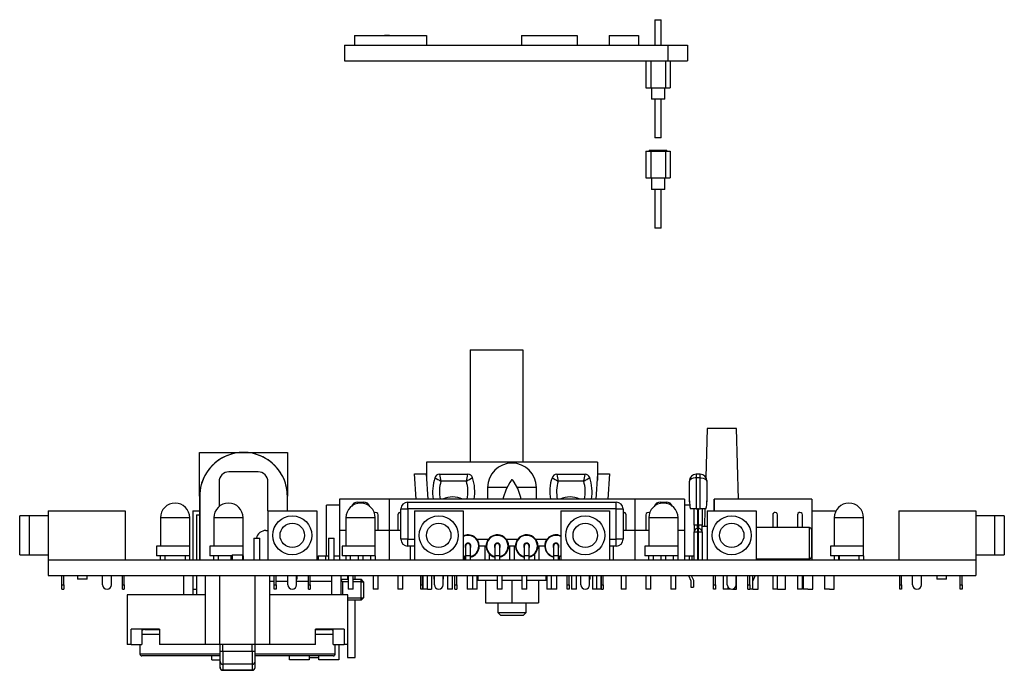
# Model space of a CAD drawing. Extents: x 93 to 194, y 64 to 130.
import ezdxf

# ---------------------------------------------------------------- set-up
doc = ezdxf.new("R2010")
doc.units = 0
doc.layers.get('0').update_dxf_attribs({"linetype": 'CONTINUOUS'})

msp = doc.modelspace()

# ---------------------------------------------------------------- linework, layer by layer
at = {"color": 7, "linetype": 'CONTINUOUS'}
for p, q in [((158.14, 130.33), (158.14, 127.71)), ((158.14, 130.33), (158.78, 130.33)), ((158.78, 127.71), (158.78, 130.33)), ((127.36, 128.71), (127.36, 127.71)), ((127.36, 128.71), (134.76, 128.71)), ((130.43, 128.76), (130.43, 128.71)), ((130.43, 128.76), (130.96, 128.76)), ((130.96, 128.76), (130.96, 128.71)), ((134.76, 128.71), (134.76, 127.71)), ((144.46, 128.71), (144.46, 127.71)), ((144.46, 128.71), (150.16, 128.71)), ((150.16, 128.71), (150.16, 127.71)), ((153.46, 128.71), (153.46, 127.71)), ((153.46, 128.71), (156.46, 128.71)), ((156.46, 128.71), (156.46, 127.71)), ((126.36, 127.71), (126.36, 126.11)), ((126.36, 127.71), (159.46, 127.71)), ((159.46, 127.71), (159.46, 126.11)), ((159.46, 127.71), (161.46, 127.71)), ((161.46, 127.71), (161.46, 126.11)), ((126.36, 126.11), (159.46, 126.11)), ((157.21, 126.11), (157.21, 123.36)), ((157.71, 126.11), (157.71, 123.36)), ((159.21, 126.11), (159.21, 123.36)), ((159.46, 126.11), (161.46, 126.11)), ((159.71, 126.11), (159.71, 123.36)), ((157.21, 123.36), (157.71, 123.36)), ((157.71, 123.36), (159.21, 123.36)), ((157.79, 123.36), (157.79, 122.18)), ((159.14, 122.18), (159.14, 123.36)), ((159.21, 123.36), (159.71, 123.36)), ((159.14, 122.18), (157.79, 122.18)), ((158.14, 122.18), (158.14, 118.22)), ((158.78, 118.22), (158.78, 122.18)), ((158.78, 118.22), (158.14, 118.22)), ((157.56, 116.97), (157.56, 116.87)), ((157.56, 116.97), (159.36, 116.97)), ((159.36, 116.87), (159.36, 116.97)), ((157.21, 116.87), (157.21, 114.12)), ((157.21, 116.87), (157.71, 116.87)), ((157.71, 116.87), (157.71, 114.12)), ((157.71, 116.87), (159.21, 116.87)), ((159.21, 116.87), (159.21, 114.12)), ((159.21, 116.87), (159.71, 116.87)), ((159.71, 116.87), (159.71, 114.12)), ((157.21, 114.12), (157.71, 114.12)), ((157.71, 114.12), (159.21, 114.12)), ((157.79, 114.12), (157.79, 112.94)), ((159.14, 112.94), (159.14, 114.12)), ((159.21, 114.12), (159.71, 114.12)), ((159.14, 112.94), (157.79, 112.94)), ((158.14, 112.94), (158.14, 108.98)), ((158.78, 108.98), (158.78, 112.94)), ((158.78, 108.98), (158.14, 108.98)), ((139.2, 96.5), (139.2, 85)), ((139.2, 96.5), (144.6, 96.5)), ((144.6, 96.5), (144.6, 85)), ((163.49, 88.43), (163.35, 83.42)), ((166.49, 88.43), (163.49, 88.43)), ((166.68, 81.2), (166.49, 88.43)), ((111.51, 86), (116.01, 86)), ((111.51, 81.5), (111.51, 86)), ((116.01, 86), (120.51, 86)), ((120.51, 86), (120.51, 81.5)), ((134.75, 85), (134.75, 83.15)), ((152.25, 85), (134.75, 85)), ((152.25, 85), (152.25, 83.15)), ((117.51, 84), (114.51, 84)), ((133.69, 81.2), (133.5, 83.8)), ((133.5, 83.8), (134.7, 83.8)), ((134.7, 83.8), (134.89, 81.2)), ((136.07, 83.75), (138.98, 83.75)), ((148.08, 83.75), (150.98, 83.75)), ((152.11, 81.2), (152.3, 83.8)), ((152.3, 83.8), (153.5, 83.8)), ((153.5, 83.8), (153.31, 81.2)), ((162.36, 83.75), (162.36, 83.4)), ((162.76, 83.75), (162.36, 83.75)), ((162.76, 83.4), (162.76, 83.75)), ((113.51, 83), (113.51, 80.45)), ((118.51, 80), (118.51, 83)), ((138.83, 83.05), (136.22, 83.05)), ((150.84, 83.05), (148.22, 83.05)), ((161.66, 81.04), (161.66, 83.05)), ((162.36, 83.4), (162.36, 80.2)), ((162.76, 83.4), (162.36, 83.4)), ((162.76, 80.2), (162.76, 83.4)), ((163.46, 83.05), (163.46, 81.04)), ((141, 82.4), (141, 81.2)), ((146, 81.2), (146, 82.4)), ((111.51, 81.5), (111.51, 75)), ((111.52, 81.5), (111.52, 75)), ((120.5, 80), (120.5, 81.5)), ((120.51, 80), (120.51, 81.5)), ((130.91, 81.2), (125.83, 81.2)), ((125.83, 81.2), (125.83, 78)), ((127.7, 80.9), (128.3, 80.9)), ((156.09, 81.2), (130.91, 81.2)), ((130.91, 81.2), (130.91, 78)), ((132.83, 80.2), (132.83, 80.9)), ((132.83, 80.9), (154.18, 80.9)), ((154.18, 80.2), (154.18, 80.9)), ((161.17, 81.2), (156.09, 81.2)), ((156.09, 81.2), (156.09, 78)), ((158.7, 80.9), (159.3, 80.9)), ((161.17, 81.2), (161.17, 78)), ((161.66, 81.01), (161.66, 81.04)), ((161.66, 80.93), (161.66, 81.01)), ((163.46, 81.04), (163.46, 81.01)), ((163.46, 81.01), (163.46, 80.93)), ((164.21, 80.7), (164.21, 81.2)), ((164.21, 81.2), (164.21, 81.2)), ((164.21, 81.2), (164.21, 80)), ((164.21, 80), (164.21, 81.2)), ((164.21, 81.2), (164.21, 81.2)), ((164.21, 80.7), (164.21, 81.2)), ((174.21, 81.2), (164.21, 81.2)), ((164.21, 80.7), (164.21, 80.7)), ((174.21, 81.2), (174.21, 78)), ((96, 80), (103.9, 80)), ((96, 80), (96, 75)), ((103.9, 80), (103.9, 75)), ((110.81, 80), (111.51, 80)), ((110.81, 80), (110.81, 75)), ((118.5, 80), (123.5, 80)), ((118.5, 80), (118.5, 75)), ((123.5, 80), (123.5, 75)), ((125.83, 80.6), (124.5, 80.6)), ((124.5, 75.4), (124.5, 80.6)), ((132.13, 77.1), (132.13, 80.2)), ((132.13, 80.2), (132.83, 80.2)), ((132.83, 80.2), (132.83, 77.1)), ((154.18, 80.2), (132.83, 80.2)), ((133.5, 80), (133.5, 75)), ((133.5, 80), (138.5, 80)), ((138.5, 80), (138.5, 75)), ((148.5, 80), (148.5, 75)), ((148.5, 80), (153.5, 80)), ((153.5, 80), (153.5, 75)), ((154.18, 77.1), (154.18, 80.2)), ((154.18, 80.2), (154.88, 80.2)), ((154.88, 80.2), (154.88, 77.1)), ((161.69, 80.6), (161.17, 80.6)), ((162.36, 80.2), (161.77, 80.2)), ((162.16, 78.55), (162.16, 80.2)), ((162.36, 80.2), (162.51, 80.2)), ((162.51, 80.2), (162.51, 78.55)), ((162.61, 80.2), (162.51, 80.2)), ((162.61, 78.55), (162.61, 80.2)), ((162.61, 80.2), (162.77, 80.2)), ((163.36, 80.2), (162.77, 80.2)), ((162.96, 80.2), (162.96, 78.55)), ((163.26, 80.15), (163.21, 78.43)), ((163.5, 80), (168.5, 80)), ((163.5, 80), (163.5, 75)), ((168.5, 80), (168.5, 75)), ((170.45, 79.85), (170.45, 79.85)), ((172.99, 79.85), (172.99, 79.85)), ((174.21, 80), (176.67, 80)), ((183.1, 80), (191, 80)), ((183.1, 80), (183.1, 75)), ((191, 80), (191, 75)), ((94.09, 79.5), (93.09, 79.5)), ((93.09, 77.5), (93.09, 79.5)), ((94.09, 77.5), (94.09, 79.5)), ((96, 79.5), (94.1, 79.5)), ((94.1, 77.5), (94.1, 79.5)), ((107.5, 79.3), (107.5, 76.4)), ((110.5, 76.4), (110.5, 79.3)), ((111.21, 79.6), (111.51, 79.6)), ((111.21, 79.6), (111.21, 75)), ((112.97, 79.3), (112.97, 76.4)), ((115.97, 76.4), (115.97, 79.3)), ((126.5, 79.3), (126.5, 76.4)), ((129.5, 76.4), (129.5, 79.3)), ((129.78, 78), (129.78, 79.6)), ((131.82, 79.6), (131.82, 78)), ((155.18, 78), (155.18, 79.6)), ((157.22, 79.6), (157.22, 78)), ((157.5, 79.3), (157.5, 76.4)), ((160.5, 76.4), (160.5, 79.3)), ((170.2, 79.6), (170.2, 78.3)), ((170.7, 78.3), (170.7, 79.6)), ((172.74, 79.6), (172.74, 78.3)), ((173.24, 78.3), (173.24, 79.6)), ((176.5, 79.3), (176.5, 76.4)), ((179.5, 76.4), (179.5, 79.3)), ((192.9, 79.5), (191, 79.5)), ((192.9, 79.5), (192.9, 75.5)), ((193.91, 79.5), (192.91, 79.5)), ((192.91, 79.5), (192.91, 75.5)), ((193.91, 79.5), (193.91, 75.5)), ((118.31, 78), (118.5, 78)), ((126.5, 78), (125.83, 78)), ((125.83, 78), (125.83, 75)), ((130.91, 78), (129.5, 78)), ((132.13, 78), (130.91, 78)), ((130.91, 78), (130.91, 75)), ((156.09, 78), (154.88, 78)), ((157.5, 78), (156.09, 78)), ((156.09, 78), (156.09, 75)), ((161.17, 78), (160.5, 78)), ((161.17, 78), (161.17, 75)), ((162.51, 78.55), (162.16, 78.55)), ((162.16, 78.55), (162.16, 77.85)), ((162.16, 75), (162.16, 77.85)), ((162.16, 77.85), (162.51, 77.85)), ((162.51, 78.2), (162.51, 78.55)), ((162.51, 78.55), (162.61, 78.55)), ((162.51, 78.2), (162.51, 77.85)), ((162.51, 78.2), (162.61, 78.2)), ((162.61, 77.85), (162.51, 77.85)), ((162.61, 78.55), (162.61, 78.2)), ((162.96, 78.55), (162.61, 78.55)), ((162.61, 77.85), (162.61, 78.2)), ((162.61, 77.85), (162.96, 77.85)), ((162.96, 77.85), (162.96, 78.55)), ((162.96, 78.43), (163.5, 78.43)), ((162.96, 77.85), (162.96, 75)), ((173.96, 78.3), (168.5, 78.3)), ((174.16, 78.1), (174.16, 75.3)), ((174.21, 78), (174.16, 78)), ((174.21, 78), (174.21, 75)), ((93.09, 75.5), (93.09, 77.5)), ((94.09, 75.5), (94.09, 77.5)), ((94.1, 75.5), (94.1, 77.5)), ((117.08, 77.2), (117.08, 75)), ((117.08, 77.2), (117.38, 77.2)), ((117.38, 77.2), (117.68, 77.2)), ((117.68, 75), (117.68, 77.2)), ((124.7, 77.2), (124.7, 75)), ((124.7, 77.2), (125, 77.2)), ((125, 77.2), (125.3, 77.2)), ((125.3, 75), (125.3, 77.2)), ((132.83, 77.1), (132.13, 77.1)), ((132.83, 76.4), (132.83, 77.1)), ((154.18, 76.4), (154.18, 77.1)), ((154.88, 77.1), (154.18, 77.1)), ((107.1, 76.4), (107.1, 75.4)), ((110.5, 76.4), (107.1, 76.4)), ((110.5, 75.4), (110.5, 76.4)), ((112.57, 76.4), (112.57, 75.4)), ((115.97, 76.4), (112.57, 76.4)), ((115.97, 75.4), (115.97, 76.4)), ((126.1, 76.4), (126.1, 75.4)), ((129.5, 76.4), (126.1, 76.4)), ((129.5, 75.4), (129.5, 76.4)), ((133.5, 76.4), (132.83, 76.4)), ((133.09, 76.4), (133.09, 75)), ((138.75, 76.4), (138.75, 75.4)), ((139.25, 75.4), (139.25, 76.4)), ((140.85, 76.4), (140.15, 76.4)), ((140.71, 76.4), (140.71, 75)), ((141.75, 76.4), (141.75, 75.4)), ((142.25, 75.4), (142.25, 76.4)), ((143.85, 76.4), (143.15, 76.4)), ((143.25, 76.4), (143.25, 75)), ((143.75, 75), (143.75, 76.4)), ((144.75, 76.4), (144.75, 75.4)), ((145.25, 75.4), (145.25, 76.4)), ((146.85, 76.4), (146.15, 76.4)), ((146.29, 75), (146.29, 76.4)), ((147.75, 76.4), (147.75, 75.4)), ((148.25, 75.4), (148.25, 76.4)), ((154.18, 76.4), (153.5, 76.4)), ((153.91, 75), (153.91, 76.4)), ((157.1, 76.4), (157.1, 75.4)), ((160.5, 76.4), (157.1, 76.4)), ((160.5, 75.4), (160.5, 76.4)), ((176.1, 76.4), (176.1, 75.4)), ((179.5, 76.4), (176.1, 76.4)), ((179.5, 75.4), (179.5, 76.4)), ((93.09, 75.5), (94.09, 75.5)), ((94.1, 75.5), (96, 75.5)), ((96, 75), (96, 75)), ((96, 75), (96, 73.4)), ((96, 75), (118.5, 75)), ((110.5, 75.4), (107.1, 75.4)), ((107.48, 75.4), (107.48, 75)), ((107.98, 75), (107.98, 75.4)), ((110.02, 75.4), (110.02, 75)), ((110.52, 75.4), (110.5, 75.4)), ((110.52, 75), (110.52, 75.4)), ((114.85, 75.4), (112.57, 75.4)), ((112.95, 75.4), (112.95, 75)), ((113.45, 75), (113.45, 75.4)), ((114.71, 75.4), (114.71, 75)), ((114.85, 75.5), (114.85, 75)), ((114.85, 75.5), (115.95, 75.5)), ((115.95, 75), (115.95, 75.5)), ((115.99, 75.4), (115.97, 75.4)), ((115.99, 75), (115.99, 75.4)), ((118.5, 75), (123.5, 75)), ((123.5, 75), (133.5, 75)), ((123.64, 75.4), (123.64, 75)), ((123.64, 75.4), (124.44, 75.4)), ((124.44, 75), (124.44, 75.4)), ((124.5, 75.4), (124.7, 75.4)), ((125.3, 75.4), (125.83, 75.4)), ((129.5, 75.4), (126.1, 75.4)), ((126.48, 75.4), (126.48, 75)), ((126.98, 75), (126.98, 75.4)), ((127.75, 75.4), (127.75, 75)), ((128.25, 75), (128.25, 75.4)), ((129.02, 75.4), (129.02, 75)), ((129.52, 75.4), (129.5, 75.4)), ((129.52, 75), (129.52, 75.4)), ((133.5, 75), (138.5, 75)), ((138.5, 75.42), (138.75, 75.33)), ((138.75, 75.28), (138.5, 75.37)), ((138.5, 75), (148.5, 75)), ((138.67, 75), (138.67, 75.3)), ((138.75, 75.4), (138.75, 75)), ((139.25, 75), (139.25, 75.4)), ((141.21, 75), (141.21, 75.57)), ((141.75, 75.4), (141.75, 75)), ((142.25, 75), (142.25, 75.4)), ((144.75, 75.4), (144.75, 75)), ((145.25, 75), (145.25, 75.4)), ((145.79, 75.57), (145.79, 75)), ((147.75, 75.4), (147.75, 75)), ((148.25, 75.33), (148.5, 75.42)), ((148.25, 75), (148.25, 75.4)), ((148.5, 75.37), (148.25, 75.28)), ((148.33, 75.3), (148.33, 75)), ((148.5, 75), (153.5, 75)), ((153.5, 75), (163.5, 75)), ((160.5, 75.4), (157.1, 75.4)), ((157.48, 75.4), (157.48, 75)), ((157.98, 75), (157.98, 75.4)), ((158.75, 75.4), (158.75, 75)), ((159.25, 75), (159.25, 75.4)), ((160.02, 75.4), (160.02, 75)), ((160.52, 75.4), (160.5, 75.4)), ((160.52, 75), (160.52, 75.4)), ((161.17, 75.4), (162.16, 75.4)), ((161.64, 75.06), (161.62, 75)), ((161.64, 75.4), (161.64, 75.06)), ((161.9, 75.39), (161.91, 75.39)), ((161.9, 75.39), (161.9, 75.01)), ((161.9, 75.01), (161.9, 75)), ((161.91, 75.4), (161.91, 75)), ((163.5, 75), (168.5, 75)), ((168.5, 75.1), (173.96, 75.1)), ((168.5, 75), (191, 75)), ((179.5, 75.4), (176.1, 75.4)), ((176.48, 75.4), (176.48, 75)), ((176.98, 75), (176.98, 75.4)), ((177, 75.4), (177, 75)), ((177, 75.4), (177, 75)), ((179.02, 75.4), (179.02, 75)), ((179.52, 75.4), (179.5, 75.4)), ((179.52, 75), (179.52, 75.4)), ((191, 75.5), (192.9, 75.5)), ((191, 75), (191, 75)), ((191, 75), (191, 73.4)), ((192.91, 75.5), (193.91, 75.5)), ((96, 73.4), (191, 73.4)), ((97.4, 72.44), (97.4, 73.4)), ((97.6, 72.44), (97.6, 73.4)), ((99, 73.4), (99, 73)), ((100, 73), (99, 73)), ((100, 73), (100, 73.4)), ((101.58, 72.44), (101.58, 73.4)), ((102.48, 72.44), (102.48, 73.4)), ((103.6, 72.44), (103.6, 73.4)), ((103.8, 72.44), (103.8, 73.4)), ((109.85, 73.4), (109.85, 71.4)), ((110.85, 71.4), (110.85, 73.4)), ((111.21, 73.4), (111.21, 71.99)), ((112.1, 66.3), (112.1, 73.4)), ((113.6, 66.3), (113.6, 73.4)), ((117.2, 66.3), (117.2, 73.4)), ((118.7, 66.3), (118.7, 73.4)), ((118.7, 72.8), (119.15, 72.8)), ((119.15, 72.44), (119.15, 73.4)), ((119.35, 72.44), (119.35, 73.4)), ((119.35, 72.8), (120.55, 72.8)), ((120.5, 73.4), (120.5, 73)), ((120.55, 73), (120.5, 73)), ((120.55, 72.44), (120.55, 73.4)), ((121.45, 72.44), (121.45, 73.4)), ((121.5, 73), (121.45, 73)), ((121.45, 72.8), (122.65, 72.8)), ((121.5, 73), (121.5, 73.4)), ((122.65, 72.44), (122.65, 73.4)), ((122.85, 72.44), (122.85, 73.4)), ((122.85, 72.8), (125.01, 72.8)), ((125.01, 73.4), (125.01, 71.4)), ((126.01, 71.4), (126.01, 73.4)), ((126.01, 72.97), (126.04, 73)), ((126.01, 72.8), (126.14, 72.8)), ((126.04, 72.8), (126.04, 73)), ((126.04, 73), (126.74, 73)), ((126.14, 72.8), (126.14, 71.4)), ((126.74, 72.75), (126.14, 72.75)), ((126.64, 73.4), (126.64, 73)), ((126.74, 73.4), (126.74, 72)), ((127.24, 72), (127.24, 73.4)), ((127.24, 73), (128.05, 73)), ((128.05, 72.75), (127.24, 72.75)), ((127.44, 73), (127.44, 73.4)), ((128.05, 72.75), (128.05, 73)), ((128.3, 72.75), (128.05, 73)), ((128.05, 71.1), (128.05, 72.75)), ((128.05, 72.75), (128.3, 72.75)), ((128.3, 72.75), (128.3, 71.1)), ((129.28, 73.4), (129.28, 72)), ((129.78, 72), (129.78, 73.4)), ((131.82, 73.4), (131.82, 72)), ((132.32, 72), (132.32, 73.4)), ((134.15, 72.44), (134.15, 73.4)), ((134.35, 72.44), (134.35, 73.4)), ((134.36, 73.4), (134.36, 72)), ((134.86, 72), (134.86, 73.4)), ((135.25, 73.4), (135.25, 72)), ((135.5, 73.4), (135.5, 73)), ((135.55, 73), (135.5, 73)), ((135.55, 72.44), (135.55, 73.4)), ((136.45, 72.44), (136.45, 73.4)), ((136.5, 73), (136.45, 73)), ((136.5, 73), (136.5, 73.4)), ((136.9, 73.4), (136.9, 72)), ((137.4, 72), (137.4, 73.4)), ((137.65, 72.44), (137.65, 73.4)), ((137.85, 72.44), (137.85, 73.4)), ((138.9, 73.4), (138.9, 72)), ((139.44, 73.4), (139.44, 72)), ((139.94, 72), (139.94, 73.4)), ((140, 73.4), (140, 72.9)), ((140, 72.9), (141.98, 72.9)), ((140.78, 72.9), (140.78, 70.6)), ((141.98, 73.4), (141.98, 72)), ((142.48, 72), (142.48, 73.4)), ((142.48, 72.9), (144.52, 72.9)), ((143.5, 72.9), (143.5, 70.6)), ((144.52, 73.4), (144.52, 72)), ((145.02, 72), (145.02, 73.4)), ((145.02, 72.9), (147, 72.9)), ((146.23, 72.9), (146.23, 70.6)), ((147, 72.9), (147, 73.4)), ((147.06, 73.4), (147.06, 72)), ((147.56, 72), (147.56, 73.4)), ((148.1, 72), (148.1, 73.4)), ((149.15, 72.44), (149.15, 73.4)), ((149.35, 72.44), (149.35, 73.4)), ((149.6, 73.4), (149.6, 72)), ((150.1, 72), (150.1, 73.4)), ((150.5, 73.4), (150.5, 73)), ((150.55, 73), (150.5, 73)), ((150.55, 72.44), (150.55, 73.4)), ((151.45, 72.44), (151.45, 73.4)), ((151.5, 73), (151.45, 73)), ((151.5, 73), (151.5, 73.4)), ((151.75, 73.4), (151.75, 72)), ((152.14, 73.4), (152.14, 72)), ((152.64, 72), (152.64, 73.4)), ((152.65, 72.44), (152.65, 73.4)), ((152.85, 72.44), (152.85, 73.4)), ((154.68, 73.4), (154.68, 72)), ((155.18, 72), (155.18, 73.4)), ((157.22, 73.4), (157.22, 72)), ((157.72, 72), (157.72, 73.4)), ((159.76, 73.4), (159.76, 72)), ((160.26, 72), (160.26, 73.4)), ((161.56, 73.4), (161.82, 72.84)), ((161.82, 72.84), (161.82, 72.19)), ((161.85, 73.4), (162.08, 72.89)), ((162.08, 72.89), (162.08, 72.19)), ((164.15, 72.44), (164.15, 73.4)), ((164.35, 72.44), (164.35, 73.4)), ((165.12, 73.4), (165.12, 72)), ((165.12, 73.4), (165.12, 72)), ((165.5, 73.4), (165.5, 73)), ((165.55, 73), (165.5, 73)), ((165.55, 72.44), (165.55, 73.4)), ((166.45, 72.44), (166.45, 73.4)), ((166.5, 73), (166.45, 73)), ((166.5, 73), (166.5, 73.4)), ((166.5, 72), (166.5, 73)), ((167.65, 72.44), (167.65, 73.4)), ((167.85, 72.44), (167.85, 73.4)), ((168.16, 72), (168.16, 73.4)), ((168.41, 73.4), (168.16, 72.85)), ((168.7, 72), (168.7, 73.4)), ((170.2, 73.4), (170.2, 72)), ((170.2, 73.4), (170.2, 72)), ((170.7, 72), (170.7, 73.4)), ((171.5, 72), (171.5, 73.4)), ((172.74, 73.4), (172.74, 72)), ((172.74, 73.4), (172.74, 72)), ((173.24, 72), (173.24, 73.4)), ((173.3, 73.4), (173.3, 72)), ((174.3, 72), (174.3, 73.4)), ((175.5, 73.4), (175.5, 72)), ((176.5, 72), (176.5, 73.4)), ((183.2, 72.44), (183.2, 73.4)), ((183.4, 72.44), (183.4, 73.4)), ((184.52, 72.44), (184.52, 73.4)), ((185.42, 72.44), (185.42, 73.4)), ((187, 73.4), (187, 73)), ((187.5, 73), (187, 73)), ((188, 73), (187.5, 73)), ((188, 73), (188, 73.4)), ((189.4, 72.44), (189.4, 73.4)), ((189.6, 72.44), (189.6, 73.4)), ((97.4, 72.44), (97.6, 72.44)), ((97.4, 71.99), (97.4, 72.44)), ((97.4, 71.99), (97.6, 71.99)), ((97.6, 72.44), (97.6, 71.99)), ((103.6, 72.44), (103.8, 72.44)), ((103.6, 71.99), (103.6, 72.44)), ((103.6, 71.99), (103.8, 71.99)), ((103.8, 72.44), (103.8, 71.99)), ((111.21, 71.99), (111.21, 71.4)), ((119.15, 71.99), (119.15, 72.44)), ((119.15, 72.44), (119.35, 72.44)), ((119.35, 71.99), (119.15, 71.99)), ((119.35, 72.44), (119.35, 71.99)), ((122.65, 71.99), (122.65, 72.44)), ((122.65, 72.44), (122.85, 72.44)), ((122.65, 71.99), (122.85, 71.99)), ((122.85, 72.44), (122.85, 71.99)), ((127.24, 72), (126.74, 72)), ((129.78, 72), (129.28, 72)), ((132.32, 72), (131.82, 72)), ((134.15, 72.44), (134.35, 72.44)), ((134.15, 71.99), (134.15, 72.44)), ((134.35, 71.99), (134.15, 71.99)), ((134.35, 72.44), (134.35, 71.99)), ((134.86, 72), (134.36, 72)), ((134.86, 72), (135.25, 72)), ((137.4, 72), (136.9, 72)), ((137.65, 72.44), (137.85, 72.44)), ((137.65, 71.99), (137.65, 72.44)), ((137.65, 71.99), (137.85, 71.99)), ((137.85, 72.44), (137.85, 71.99)), ((139.44, 72), (138.9, 72)), ((139.94, 72), (139.44, 72)), ((142.48, 72), (141.98, 72)), ((145.02, 72), (144.52, 72)), ((147.56, 72), (147.06, 72)), ((147.6, 72), (147.56, 72)), ((148.1, 72), (147.6, 72)), ((149.15, 71.99), (149.15, 72.44)), ((149.15, 72.44), (149.35, 72.44)), ((149.35, 71.99), (149.15, 71.99)), ((149.35, 72.44), (149.35, 71.99)), ((150.1, 72), (149.6, 72)), ((152.14, 72), (151.75, 72)), ((152.64, 72), (152.14, 72)), ((152.65, 72.44), (152.85, 72.44)), ((152.65, 71.99), (152.65, 72.44)), ((152.65, 71.99), (152.85, 71.99)), ((152.85, 72.44), (152.85, 71.99)), ((155.18, 72), (154.68, 72)), ((157.72, 72), (157.22, 72)), ((160.26, 72), (159.76, 72)), ((161.82, 72.19), (162.08, 72.19)), ((164.15, 72.44), (164.35, 72.44)), ((164.15, 71.99), (164.15, 72.44)), ((164.35, 71.99), (164.15, 71.99)), ((164.35, 72.44), (164.35, 71.99)), ((165.62, 72), (165.12, 72)), ((165.12, 72), (165.12, 72)), ((165.62, 72), (165.62, 72.2)), ((165.9, 72), (165.62, 72)), ((166.09, 72), (166.5, 72)), ((167.65, 72.44), (167.85, 72.44)), ((167.65, 71.99), (167.65, 72.44)), ((167.65, 71.99), (167.85, 71.99)), ((167.85, 72.44), (167.85, 71.99)), ((168.16, 72), (167.85, 72)), ((168.16, 72), (168.7, 72)), ((170.7, 72), (170.2, 72)), ((170.2, 72), (170.2, 72)), ((170.7, 72), (171.5, 72)), ((173.24, 72), (172.74, 72)), ((172.74, 72), (172.74, 72)), ((173.8, 72), (173.3, 72)), ((173.8, 72), (174.3, 72)), ((176, 72), (175.5, 72)), ((176, 72), (176.5, 72)), ((183.2, 72.44), (183.4, 72.44)), ((183.2, 71.99), (183.2, 72.44)), ((183.4, 71.99), (183.2, 71.99)), ((183.4, 72.44), (183.4, 71.99)), ((189.4, 72.44), (189.6, 72.44)), ((189.4, 71.99), (189.4, 72.44)), ((189.6, 71.99), (189.4, 71.99)), ((189.6, 72.44), (189.6, 71.99)), ((104.1, 71.4), (104.1, 66.3)), ((112.1, 71.4), (104.1, 71.4)), ((126.7, 71.4), (118.7, 71.4)), ((126.7, 66.3), (126.7, 71.4)), ((126.7, 71.1), (128.05, 71.1)), ((128.05, 70.85), (126.7, 70.85)), ((127.44, 65), (127.44, 70.85)), ((128.05, 71.1), (128.3, 71.1)), ((128.05, 70.85), (128.05, 71.1)), ((128.05, 70.85), (128.3, 71.1)), ((140.78, 70.6), (143.5, 70.6)), ((142.05, 70.6), (142.05, 69.6)), ((143.5, 70.6), (146.23, 70.6)), ((144.95, 69.6), (144.95, 70.6)), ((142.05, 69.6), (142.35, 69.3)), ((142.05, 69.6), (144.95, 69.6)), ((144.65, 69.3), (144.95, 69.6)), ((144.65, 69.3), (142.35, 69.3)), ((107.41, 67.9), (104.49, 67.9)), ((104.49, 66.3), (104.49, 67.9)), ((105.6, 67.9), (105.6, 66.3)), ((105.9, 67.85), (107.41, 67.85)), ((106.4, 67.9), (106.4, 67.85)), ((107.41, 67.9), (107.41, 66.3)), ((126.32, 67.9), (123.39, 67.9)), ((123.39, 66.3), (123.39, 67.9)), ((123.39, 67.85), (124.9, 67.85)), ((124.4, 67.85), (124.4, 67.9)), ((125.2, 66.3), (125.2, 67.9)), ((126.32, 67.9), (126.32, 66.3)), ((104.49, 66.3), (104.1, 66.3)), ((104.49, 66.3), (105.6, 66.3)), ((105.4, 66.3), (105.4, 65.35)), ((112.1, 66.3), (107.41, 66.3)), ((113.6, 66.3), (112.1, 66.3)), ((113.6, 66.3), (113.6, 65.59)), ((117.2, 66.3), (113.6, 66.3)), ((113.6, 65.59), (113.6, 64.59)), ((113.9, 65.59), (113.9, 66.3)), ((116.9, 65.59), (113.9, 65.59)), ((113.9, 65.59), (113.9, 64.29)), ((116.9, 65.59), (116.9, 66.3)), ((116.9, 65.59), (116.9, 64.29)), ((117.2, 65.59), (117.2, 66.3)), ((118.7, 66.3), (117.2, 66.3)), ((117.2, 64.59), (117.2, 65.59)), ((123.39, 66.3), (118.7, 66.3)), ((125.2, 66.3), (126.32, 66.3)), ((125.4, 65.35), (125.4, 66.3)), ((125.76, 66.3), (125.76, 64.75)), ((126.7, 66.3), (126.32, 66.3)), ((126.64, 66.3), (126.64, 65)), ((113.6, 65.15), (105.6, 65.15)), ((112.75, 64.75), (112.75, 65.15)), ((112.75, 64.75), (113.6, 64.75)), ((113.6, 64.59), (113.6, 63.97)), ((125.2, 65.15), (117.2, 65.15)), ((117.2, 63.97), (117.2, 64.59)), ((120.71, 64.75), (120.71, 65.15)), ((122.73, 64.75), (120.71, 64.75)), ((122.73, 65.15), (122.73, 64.75)), ((122.73, 65), (123.73, 65)), ((123.73, 64.75), (123.73, 65.15)), ((125.76, 64.75), (123.73, 64.75)), ((126.64, 65), (127.44, 65)), ((113.6, 63.97), (113.6, 63.97)), ((116.9, 64.29), (113.9, 64.29)), ((113.9, 64.29), (113.9, 63.68)), ((116.9, 63.68), (113.9, 63.68)), ((113.9, 63.67), (116.9, 63.67)), ((116.9, 64.29), (116.9, 63.68)), ((117.2, 63.97), (117.2, 63.97))]:
    msp.add_line(p, q, dxfattribs=at)
at = {"color": 8, "linetype": 'CONTINUOUS'}
for p, q in [((142.99, 82.4), (141, 82.4)), ((146, 82.4), (144.03, 82.4)), ((127.7, 80.9), (127.7, 80.77)), ((128.3, 80.9), (128.3, 80.77)), ((158.7, 80.9), (158.7, 80.77)), ((159.3, 80.9), (159.3, 80.77)), ((109, 79.3), (107.5, 79.3)), ((110.5, 79.3), (109, 79.3)), ((114.47, 79.3), (112.97, 79.3)), ((115.97, 79.3), (114.47, 79.3)), ((128, 79.3), (126.5, 79.3)), ((129.5, 79.3), (128, 79.3)), ((159, 79.3), (157.5, 79.3)), ((160.5, 79.3), (159, 79.3)), ((178, 79.3), (176.5, 79.3)), ((179.5, 79.3), (178, 79.3)), ((162.51, 77.85), (162.51, 75)), ((162.61, 75), (162.61, 77.85)), ((173.96, 75.1), (173.96, 78.3)), ((132.83, 77.1), (133.5, 77.1)), ((139.91, 77.1), (141.09, 77.1)), ((142.91, 77.1), (144.09, 77.1)), ((145.91, 77.1), (147.09, 77.1)), ((153.5, 77.1), (154.18, 77.1)), ((139.25, 75.4), (138.75, 75.4)), ((142.25, 75.4), (141.75, 75.4)), ((145.25, 75.4), (144.75, 75.4)), ((148.25, 75.4), (147.75, 75.4)), ((110.85, 71.99), (111.21, 71.99)), ((107.41, 67.35), (105.6, 67.35)), ((125.2, 67.35), (123.39, 67.35)), ((113.9, 65.59), (113.6, 65.59)), ((117.2, 65.59), (116.9, 65.59)), ((105.4, 65.35), (113.6, 65.35)), ((117.2, 65.35), (125.4, 65.35)), ((113.9, 63.68), (113.9, 63.67)), ((116.9, 63.68), (116.9, 63.67))]:
    msp.add_line(p, q, dxfattribs=at)
at = {"color": 7, "linetype": 'CONTINUOUS'}
for points in [[(144.44, 81.2), (144.41, 81.39), (144.09, 82.29), (143.73, 82.95), (143.58, 83.15), (143.53, 83.19), (143.51, 83.2), (143.5, 83.2), (143.49, 83.2), (143.47, 83.19), (143.46, 83.18), (143.41, 83.13), (143.27, 82.93), (142.91, 82.24), (142.59, 81.33), (142.57, 81.2)], [(162.36, 83.4), (162.27, 83.4), (162.05, 83.36), (161.87, 83.3), (161.73, 83.19), (161.68, 83.12), (161.66, 83.05), (161.66, 83.05)], [(162.76, 83.4), (162.86, 83.4), (163.08, 83.36), (163.26, 83.3), (163.4, 83.19), (163.45, 83.12), (163.46, 83.05), (163.46, 83.05)]]:
    msp.add_lwpolyline(points, dxfattribs=at)
at = {"color": 8, "linetype": 'CONTINUOUS'}
for points in [[(139.25, 76.24), (139.28, 76.29), (139.3, 76.4)], [(142.25, 76.24), (142.28, 76.29), (142.3, 76.4)], [(145.25, 76.24), (145.28, 76.29), (145.3, 76.4)], [(148.25, 76.24), (148.28, 76.29), (148.3, 76.4)]]:
    msp.add_lwpolyline(points, dxfattribs=at)
at = {"color": 7, "linetype": 'CONTINUOUS'}
for centre, radius in [((121, 77.5), 2), ((121, 77.5), 1.25), ((136, 77.5), 2), ((136, 77.5), 1.25), ((151, 77.5), 2), ((151, 77.5), 1.25), ((166, 77.5), 2), ((166, 77.5), 1.25)]:
    msp.add_circle(centre, radius, dxfattribs=at)
for centre, radius, start, end in [((116.01, 81.5), 4.5, 0, 180), ((116.01, 81.5), 4.49, 359.927, 180), ((143.5, 82.4), 2.5, 90, 180), ((143.5, 82.4), 2.5, 0, 90), ((114.51, 83), 1, 90, 180), ((117.51, 83), 1, 0, 90), ((136.07, 83.25), 0.5, 90, 162.1102), ((229.24, 103.13), 95.16, 191.749, 192.1798), ((47.57, 102.48), 93.31, 347.9837, 348.4228), ((138.98, 83.25), 0.5, 18.7149, 90), ((148.08, 83.25), 0.5, 90, 162.1102), ((240.17, 102.9), 94.06, 191.7464, 192.1822), ((60.64, 102.25), 92.22, 347.9812, 348.4255), ((150.98, 83.25), 0.5, 18.7149, 90), ((162.36, 83.05), 0.7, 89.9974, 180.0026), ((162.76, 83.05), 0.7, 0, 89.9999), ((140.1, 81.95), 4.73, 162.1102, 189.1088), ((142.73, 95.28), 13.85, 238.9843, 241.9515), ((132.34, 94.93), 13.53, 298.6631, 301.6985), ((135.14, 81.95), 4.55, 350.527, 18.7149), ((152.1, 81.95), 4.73, 162.1102, 189.1088), ((154.74, 95.28), 13.85, 238.9844, 241.9514), ((144.35, 94.93), 13.53, 298.663, 301.6986), ((147.15, 81.95), 4.55, 350.527, 18.7149), ((109, 79.3), 1.5, 90, 180), ((109, 79.3), 1.5, 0, 90), ((114.47, 79.3), 1.5, 90, 180), ((114.47, 79.3), 1.5, 0, 90), ((128, 79.3), 1.5, 90, 180), ((127.7, 80.2), 0.7, 90, 158.0805), ((128, 79.3), 1.5, 0, 90), ((128.3, 80.2), 0.7, 21.9195, 90), ((132.83, 80.2), 0.7, 90, 180), ((154.18, 80.2), 0.7, 0, 90), ((159, 79.3), 1.5, 90, 180), ((158.7, 80.2), 0.7, 90, 158.0805), ((159, 79.3), 1.5, 0, 90), ((159.3, 80.2), 0.7, 21.9195, 90), ((166.38, 81.19), 4.72, 181.8013, 192.114), ((158.75, 81.19), 4.72, 347.886, 358.1987), ((178, 79.3), 1.5, 90, 180), ((178, 79.3), 1.5, 0, 90), ((129.53, 79.6), 0.25, 359.9997, 119.2874), ((132.07, 79.6), 0.25, 77.2907, 180.0001), ((154.93, 79.6), 0.25, 359.9999, 102.7092), ((157.47, 79.6), 0.25, 60.7129, 180), ((170.45, 79.6), 0.25, 0.0003, 180.0004), ((170.45, 79.6), 0.25, 90, 179.9992), ((172.99, 79.6), 0.25, 0.0003, 180.0004), ((172.99, 79.6), 0.25, 90, 179.9992), ((118.31, 77), 1, 90, 168.463), ((162.51, 77.85), 0.35, 90, 180), ((162.61, 77.85), 0.35, 0, 90), ((173.96, 78.1), 0.2, 0, 90), ((132.83, 77.1), 0.7, 180, 270), ((139, 76.4), 1.15, 0, 115.8434), ((139, 76.4), 1.1, 0, 117.1117), ((139, 76.4), 0.25, 0, 180), ((142, 76.4), 1.15, 0, 257.4441), ((142, 76.4), 1.1, 0, 256.8634), ((142, 76.4), 0.25, 0, 180), ((145, 76.4), 1.15, 0, 257.4441), ((145, 76.4), 1.1, 0, 256.8634), ((145, 76.4), 0.25, 0, 180), ((148, 76.4), 1.15, 64.3004, 257.4441), ((148, 76.4), 1.1, 63.0403, 256.8634), ((148, 76.4), 0.25, 0, 180), ((154.18, 77.1), 0.7, 270, 0), ((139, 76.4), 1.1, 283.1366, 0), ((139, 76.4), 1.15, 282.5559, 0), ((142, 76.4), 1.1, 283.1366, 0), ((142, 76.4), 1.15, 282.5559, 0), ((145, 76.4), 1.1, 283.1366, 0), ((145, 76.4), 1.15, 282.5559, 0), ((173.96, 75.3), 0.2, 270, 0), ((102.03, 72.44), 0.45, 180, 270), ((102.03, 72.44), 0.45, 270, 0), ((121, 72.44), 0.45, 180, 270), ((121, 72.44), 0.45, 270, 0), ((136, 72.44), 0.45, 180, 270), ((136, 72.44), 0.45, 270, 0), ((151, 72.44), 0.45, 180, 270), ((151, 72.44), 0.45, 270, 0), ((166, 72.44), 0.45, 180, 270), ((166, 72.44), 0.45, 270, 0), ((184.97, 72.44), 0.45, 180, 270), ((184.97, 72.44), 0.45, 270, 0), ((105.9, 67.35), 0.5, 90, 127.4663), ((124.9, 67.35), 0.5, 52.5337, 90), ((105.6, 65.35), 0.2, 180, 270), ((125.2, 65.35), 0.2, 270, 0), ((113.9, 63.97), 0.3, 180, 270), ((116.9, 63.97), 0.3, 270, 0)]:
    msp.add_arc(centre, radius, start, end, dxfattribs=at)
at = {"color": 8, "linetype": 'CONTINUOUS'}
for centre, radius, start, end in [((140.1, 81.95), 4.03, 164.1678, 190.7075), ((135.14, 81.95), 3.85, 348.7848, 16.5944), ((152.1, 81.95), 4.03, 164.1678, 190.7075), ((147.15, 81.95), 3.85, 348.7848, 16.5944), ((137.43, 79.17), 2.26, 63.8135, 116.1865), ((149.44, 79.17), 2.26, 63.8135, 116.1865), ((139, 76.4), 0.3, 0, 213.5573), ((142, 76.4), 0.3, 0, 213.5573), ((145, 76.4), 0.3, 0, 213.5573), ((148, 76.4), 0.3, 0, 213.5573), ((113.9, 64.59), 0.299, 180.1343, 270.1346), ((116.9, 64.59), 0.299, 269.8661, 359.865), ((113.9, 63.98), 0.299, 180.1343, 270.1346), ((116.9, 63.98), 0.299, 269.8661, 359.865)]:
    msp.add_arc(centre, radius, start, end, dxfattribs=at)

doc.saveas('drawing.dxf')
